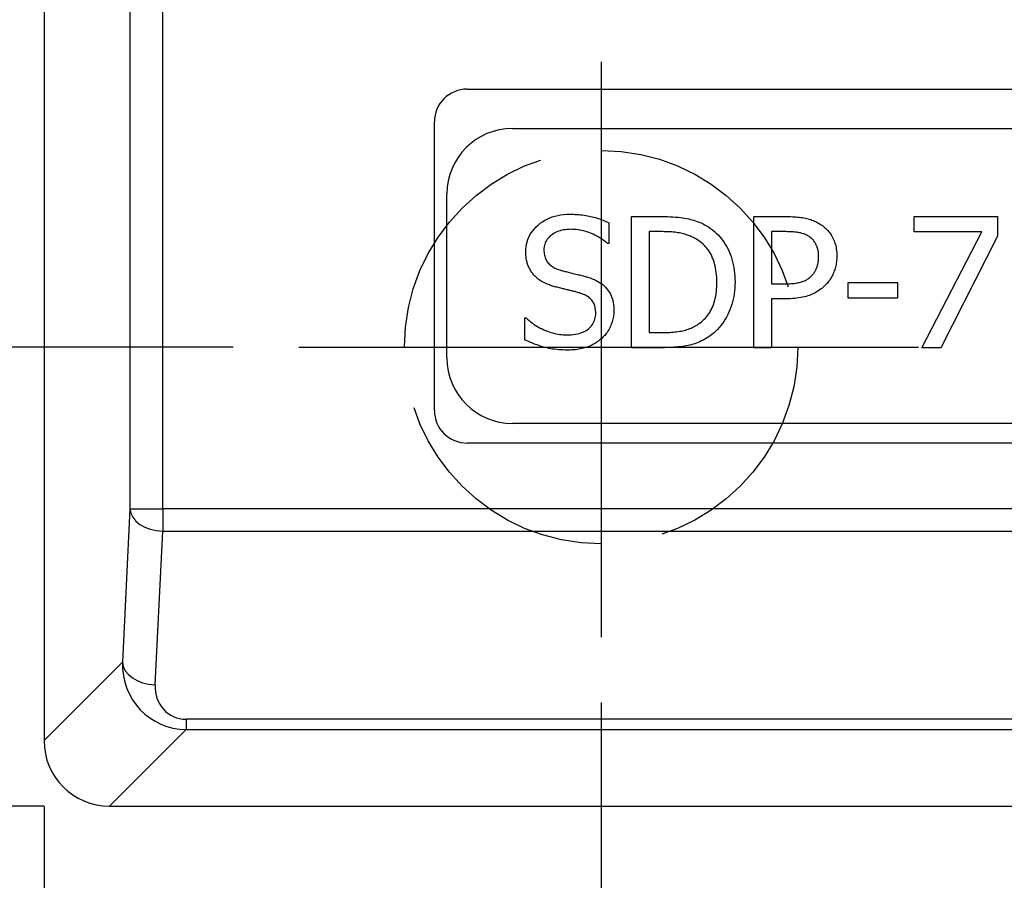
# Model space of a CAD drawing. Extents: x 2664 to 3343, y -1898 to 249.
# Tile 7 of 91: x 2716 to 2731, y -1675 to -1662. Entities that reach past the tile are written whole.
import ezdxf

# ---------------------------------------------------------------- set-up
doc = ezdxf.new("R2010")
doc.units = 0
doc.linetypes.add('DASHED', pattern=[0.2068, 0.1655, -0.0413])
doc.layers.get('0').update_dxf_attribs({"linetype": 'CONTINUOUS'})
doc.layers.get('DEFPOINTS').update_dxf_attribs({"color": 8, "linetype": 'CONTINUOUS'})
for name, color, linetype in [('2', 2, 'CONTINUOUS'), ('可見__ISO_', 7, 'CONTINUOUS'), ('窄部可見__ISO_', 7, 'CONTINUOUS'), ('隱藏__ISO_', 7, 'DASHED')]:
    doc.layers.add(name, color=color, linetype=linetype)
doc.styles.add('DIMEMSIONS', font='isocp.shx', dxfattribs={"bigfont": 'chineset.shx'})
doc.dimstyles.new('ISO-25', dxfattribs={"dimtxt": 5, "dimasz": 5, "dimexe": 1, "dimexo": 1, "dimgap": 1, "dimtad": 1, "dimtxsty": 'DIMEMSIONS', "dimcen": 0, "dimclrd": 2, "dimclre": 2, "dimclrt": 2, "dimazin": 3, "dimtfac": 1, "dimtmove": 0, "dimatfit": 3})

# ---------------------------------------------------------------- blocks, each defined once
blk = doc.blocks.new('*D15')
at = {"color": 2}
for p, q in [((2718.958797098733, -1436.673541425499), (2696.796112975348, -1436.673541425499)), ((2697.796112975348, -1446.673541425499), (2697.796112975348, -1656.673541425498)), ((2718.958797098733, -1666.673541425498), (2696.796112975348, -1666.673541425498))]:
    blk.add_line(p, q, dxfattribs=at)
for points in [[(2696.129446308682, -1446.673541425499), (2699.462779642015, -1446.673541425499), (2697.796112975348, -1436.673541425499)], [(2696.129446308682, -1656.673541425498), (2699.462779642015, -1656.673541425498), (2697.796112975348, -1666.673541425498)]]:
    blk.add_solid(points, dxfattribs=at)
at = {"layer": 'DEFPOINTS', "color": 0}
for p in [(2719.958797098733, -1436.673541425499), (2697.796112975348, -1666.673541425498), (2719.958797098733, -1666.673541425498)]:
    blk.add_point(p, dxfattribs=at)
at = {"color": 2, "insert": (2691.79512872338, -1551.673541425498), "char_height": 10, "attachment_point": 5, "rotation": 90, "style": 'DIMEMSIONS'}
blk.add_mtext('230', dxfattribs=at)
blk = doc.blocks.new('*D16')
at = {"color": 2}
for p, q in [((2716.069293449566, -1428.673541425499), (2675.674705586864, -1428.673541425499)), ((2676.674705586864, -1438.673541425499), (2676.674705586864, -1663.673541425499)), ((2716.069293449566, -1673.673541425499), (2675.674705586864, -1673.673541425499))]:
    blk.add_line(p, q, dxfattribs=at)
for points in [[(2675.008038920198, -1438.673541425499), (2678.341372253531, -1438.673541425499), (2676.674705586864, -1428.673541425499)], [(2675.008038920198, -1663.673541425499), (2678.341372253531, -1663.673541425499), (2676.674705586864, -1673.673541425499)]]:
    blk.add_solid(points, dxfattribs=at)
at = {"layer": 'DEFPOINTS', "color": 0}
for p in [(2717.069293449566, -1428.673541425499), (2676.674705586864, -1673.673541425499), (2717.069293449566, -1673.673541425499)]:
    blk.add_point(p, dxfattribs=at)
at = {"color": 2, "insert": (2670.673721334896, -1551.173541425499), "char_height": 10, "attachment_point": 5, "rotation": 90, "style": 'DIMEMSIONS'}
blk.add_mtext('245', dxfattribs=at)
blk = doc.blocks.new('*D13')
at = {"color": 2}
for p, q in [((2724.570663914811, -1672.096532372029), (2724.570663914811, -1694.228936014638)), ((2831.570663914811, -1672.096532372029), (2831.570663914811, -1694.228936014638)), ((2729.570663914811, -1693.228936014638), (2826.570663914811, -1693.228936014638))]:
    blk.add_line(p, q, dxfattribs=at)
for points in [[(2729.570663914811, -1692.395602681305), (2729.570663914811, -1694.062269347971), (2724.570663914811, -1693.228936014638)], [(2826.570663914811, -1692.395602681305), (2826.570663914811, -1694.062269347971), (2831.570663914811, -1693.228936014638)]]:
    blk.add_solid(points, dxfattribs=at)
at = {"layer": 'DEFPOINTS', "color": 0}
for p in [(2724.570663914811, -1671.096532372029), (2831.570663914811, -1671.096532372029), (2831.570663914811, -1693.228936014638)]:
    blk.add_point(p, dxfattribs=at)
at = {"color": 2, "insert": (2778.070663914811, -1687.228936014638), "char_height": 10, "attachment_point": 5, "style": 'DIMEMSIONS'}
blk.add_mtext('107', dxfattribs=at)
blk = doc.blocks.new('*D14')
at = {"color": 2}
for p, q in [((2716.070663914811, -1673.674911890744), (2716.070663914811, -1713.26351741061)), ((2839.570663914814, -1673.674911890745), (2839.570663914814, -1713.26351741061)), ((2721.070663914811, -1712.26351741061), (2834.570663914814, -1712.26351741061))]:
    blk.add_line(p, q, dxfattribs=at)
for points in [[(2721.070663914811, -1711.430184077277), (2721.070663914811, -1713.096850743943), (2716.070663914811, -1712.26351741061)], [(2834.570663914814, -1711.430184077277), (2834.570663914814, -1713.096850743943), (2839.570663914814, -1712.26351741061)]]:
    blk.add_solid(points, dxfattribs=at)
at = {"layer": 'DEFPOINTS', "color": 0}
for p in [(2716.070663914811, -1672.674911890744), (2839.570663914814, -1672.674911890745), (2839.570663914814, -1712.26351741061)]:
    blk.add_point(p, dxfattribs=at)
at = {"color": 2, "insert": (2777.820663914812, -1706.262533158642), "char_height": 10, "attachment_point": 5, "style": 'DIMEMSIONS'}
blk.add_mtext('123.5', dxfattribs=at)

msp = doc.modelspace()

# ---------------------------------------------------------------- linework, layer by layer
at = {"layer": '2', "color": 7}
for p, q in [((2724.570663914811, -1662.322424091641), (2724.570663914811, -1671.096532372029)), ((2719.958797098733, -1666.673541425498), (2729.415270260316, -1666.673541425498))]:
    msp.add_line(p, q, dxfattribs=at)
at = {"layer": '可見__ISO_'}
for p, q in [((2716.070663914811, -1429.672170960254), (2716.070663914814, -1672.674911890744)), ((2722.52610424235, -1662.737663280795), (2737.926104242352, -1662.737663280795)), ((2722.02610424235, -1667.637663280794), (2722.02610424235, -1663.237663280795)), ((2723.218754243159, -1663.337240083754), (2737.218754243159, -1663.337240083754)), ((2722.218754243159, -1666.837240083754), (2722.218754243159, -1664.337240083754)), ((2724.688352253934, -1664.775752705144), (2724.688352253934, -1665.093418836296)), ((2725.036812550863, -1664.681749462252), (2725.492242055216, -1664.681749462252)), ((2725.036812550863, -1666.681749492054), (2725.036812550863, -1664.681749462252)), ((2726.902290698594, -1664.681749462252), (2727.404721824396, -1664.681749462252)), ((2726.902290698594, -1666.681749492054), (2726.902290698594, -1664.681749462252)), ((2729.34799575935, -1664.681749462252), (2730.617039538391, -1664.681749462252)), ((2729.34799575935, -1664.916757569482), (2729.34799575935, -1664.681749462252)), ((2730.617039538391, -1664.681749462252), (2730.617039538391, -1664.981587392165)), ((2725.505208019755, -1664.911895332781), (2725.302614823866, -1664.911895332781)), ((2725.302614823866, -1664.911895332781), (2725.302614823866, -1666.451603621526)), ((2727.388514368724, -1664.91189533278), (2727.168092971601, -1664.91189533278)), ((2727.168092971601, -1664.91189533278), (2727.168092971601, -1665.709302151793)), ((2730.380410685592, -1664.916757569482), (2729.34799575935, -1664.916757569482)), ((2729.46631018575, -1666.681749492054), (2730.380410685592, -1664.916757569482)), ((2724.688352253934, -1665.093418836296), (2724.668903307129, -1665.093418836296)), ((2730.617039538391, -1664.981587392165), (2729.751561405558, -1666.681749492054)), ((2727.168092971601, -1665.709302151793), (2727.349616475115, -1665.709302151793)), ((2728.338271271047, -1665.684990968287), (2729.095159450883, -1665.684990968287)), ((2728.338271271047, -1665.928102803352), (2728.338271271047, -1665.684990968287)), ((2729.095159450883, -1665.684990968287), (2729.095159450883, -1665.928102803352)), ((2727.168092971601, -1665.936206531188), (2727.168092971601, -1666.681749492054)), ((2727.393376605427, -1665.936206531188), (2727.168092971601, -1665.936206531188)), ((2729.095159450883, -1665.928102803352), (2728.338271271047, -1665.928102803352)), ((2723.406342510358, -1666.227940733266), (2723.425791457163, -1666.227940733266)), ((2723.406342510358, -1666.561814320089), (2723.406342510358, -1666.227940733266)), ((2725.302614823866, -1666.451603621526), (2725.505208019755, -1666.451603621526)), ((2725.497104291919, -1666.681749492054), (2725.036812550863, -1666.681749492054)), ((2727.168092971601, -1666.681749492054), (2726.902290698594, -1666.681749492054)), ((2729.751561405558, -1666.681749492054), (2729.46631018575, -1666.681749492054)), ((2737.218754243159, -1667.837240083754), (2723.218754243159, -1667.837240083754)), ((2737.926104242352, -1668.137663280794), (2722.52610424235, -1668.137663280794)), ((2717.069293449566, -1673.673541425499), (2838.572034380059, -1673.673541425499))]:
    msp.add_line(p, q, dxfattribs=at)
at = {"layer": '可見__ISO_', "flags": 128}
for points in [[(2723.420929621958, -1665.218216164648), (2723.422245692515, -1665.178243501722), (2723.426196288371, -1665.139362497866), (2723.432781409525, -1665.101573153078), (2723.441998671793, -1665.064875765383), (2723.453850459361, -1665.029270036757), (2723.468335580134, -1664.994755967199), (2723.485455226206, -1664.961333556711), (2723.505208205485, -1664.929003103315), (2723.52759451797, -1664.897764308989), (2723.552615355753, -1664.867617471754), (2723.580268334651, -1664.838562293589), (2723.61055703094, -1664.810598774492), (2723.642881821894, -1664.784323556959), (2723.676646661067, -1664.76033298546), (2723.71185274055, -1664.738627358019), (2723.748500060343, -1664.719206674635), (2723.786587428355, -1664.702070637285), (2723.826116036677, -1664.687219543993), (2723.867084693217, -1664.674653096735), (2723.909493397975, -1664.664371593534), (2723.953344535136, -1664.656374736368), (2723.998634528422, -1664.650662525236), (2724.045366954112, -1664.647235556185), (2724.093538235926, -1664.646092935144)], [(2724.093538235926, -1664.646092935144), (2724.121496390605, -1664.646323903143), (2724.149183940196, -1664.647015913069), (2724.176602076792, -1664.648169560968), (2724.203749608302, -1664.649784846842), (2724.230626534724, -1664.651861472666), (2724.257234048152, -1664.65439943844), (2724.283570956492, -1664.657398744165), (2724.309638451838, -1664.660859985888), (2724.335435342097, -1664.664782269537), (2724.360961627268, -1664.66916619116), (2724.386218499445, -1664.674011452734), (2724.411204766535, -1664.679318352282), (2724.435909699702, -1664.685064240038), (2724.460322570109, -1664.691226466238), (2724.484442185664, -1664.697805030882), (2724.508269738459, -1664.70479993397), (2724.531804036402, -1664.712211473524), (2724.555046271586, -1664.720039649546), (2724.577995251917, -1664.728283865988), (2724.600652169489, -1664.736944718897), (2724.623015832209, -1664.746022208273), (2724.645087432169, -1664.755516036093), (2724.666865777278, -1664.765426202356), (2724.688352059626, -1664.775752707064)], [(2725.492242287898, -1664.681749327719), (2725.538400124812, -1664.682041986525), (2725.582868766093, -1664.682919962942), (2725.625649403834, -1664.684383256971), (2725.666742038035, -1664.686431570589), (2725.706146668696, -1664.689065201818), (2725.743863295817, -1664.692284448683), (2725.779890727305, -1664.696088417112), (2725.814230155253, -1664.700478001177), (2725.846881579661, -1664.705452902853), (2725.877845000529, -1664.711012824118), (2725.907119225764, -1664.717158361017), (2725.934705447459, -1664.723888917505), (2725.96112103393, -1664.731137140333), (2725.986884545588, -1664.738835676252), (2726.011994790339, -1664.746984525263), (2726.036452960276, -1664.755583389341), (2726.060256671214, -1664.764632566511), (2726.08340949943, -1664.774132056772), (2726.105907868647, -1664.784081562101), (2726.12775416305, -1664.794481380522), (2726.148948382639, -1664.80533121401), (2726.169488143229, -1664.816631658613), (2726.189377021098, -1664.828381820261), (2726.208611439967, -1664.840582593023)], [(2727.404721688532, -1664.681749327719), (2727.434063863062, -1664.681951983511), (2727.462663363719, -1664.682559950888), (2727.490520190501, -1664.683572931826), (2727.517634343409, -1664.684990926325), (2727.544004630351, -1664.686814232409), (2727.569632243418, -1664.689042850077), (2727.594518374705, -1664.691676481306), (2727.618660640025, -1664.69471542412), (2727.642060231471, -1664.698159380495), (2727.66471595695, -1664.702008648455), (2727.686630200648, -1664.706263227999), (2727.707801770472, -1664.710922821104), (2727.728398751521, -1664.716044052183), (2727.748590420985, -1664.721682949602), (2727.768376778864, -1664.727839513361), (2727.78775782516, -1664.73451374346), (2727.806734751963, -1664.741705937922), (2727.825305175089, -1664.7494155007), (2727.843471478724, -1664.757643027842), (2727.861231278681, -1664.766388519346), (2727.878586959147, -1664.775651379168), (2727.895537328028, -1664.785432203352), (2727.912082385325, -1664.795730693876), (2727.928222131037, -1664.80654685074)], [(2727.928222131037, -1664.80654685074), (2727.946523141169, -1664.819529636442), (2727.964149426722, -1664.833086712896), (2727.981099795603, -1664.847217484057), (2727.997374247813, -1664.861922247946), (2728.012973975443, -1664.877201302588), (2728.027898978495, -1664.893054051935), (2728.042148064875, -1664.909481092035), (2728.055721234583, -1664.926482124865), (2728.068619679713, -1664.944057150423), (2728.080843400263, -1664.962205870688), (2728.092391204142, -1664.980928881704), (2728.103263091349, -1665.00022588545), (2728.113358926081, -1665.020153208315), (2728.122577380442, -1665.040767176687), (2728.130917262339, -1665.062067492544), (2728.138379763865, -1665.084054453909), (2728.144963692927, -1665.106728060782), (2728.150670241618, -1665.130088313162), (2728.155498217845, -1665.154134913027), (2728.1594488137, -1665.1788681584), (2728.162522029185, -1665.20428804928), (2728.164716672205, -1665.230394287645), (2728.166032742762, -1665.257187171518), (2728.166472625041, -1665.284666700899)], [(2724.111367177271, -1664.876238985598), (2724.081061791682, -1664.87684099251), (2724.051736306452, -1664.878647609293), (2724.023390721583, -1664.881658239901), (2723.996023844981, -1664.885873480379), (2723.969635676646, -1664.891292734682), (2723.944227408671, -1664.897916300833), (2723.919797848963, -1664.905744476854), (2723.896348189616, -1664.9147766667), (2723.873877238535, -1664.925013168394), (2723.852384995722, -1664.936453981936), (2723.831872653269, -1664.949099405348), (2723.812339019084, -1664.962948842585), (2723.794089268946, -1664.977777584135), (2723.777426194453, -1664.993360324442), (2723.762349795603, -1665.009697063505), (2723.748860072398, -1665.026788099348), (2723.736958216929, -1665.044633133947), (2723.726641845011, -1665.063232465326), (2723.717914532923, -1665.082585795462), (2723.710772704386, -1665.102693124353), (2723.705217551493, -1665.123554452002), (2723.701250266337, -1665.145170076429), (2723.698869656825, -1665.167539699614), (2723.698076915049, -1665.190663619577)], [(2724.668903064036, -1665.09341893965), (2724.652594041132, -1665.078989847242), (2724.635543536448, -1665.064875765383), (2724.617747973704, -1665.051076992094), (2724.599210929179, -1665.037593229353), (2724.57993121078, -1665.02442447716), (2724.559907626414, -1665.01157133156), (2724.539142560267, -1664.999032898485), (2724.517633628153, -1664.986809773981), (2724.495382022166, -1664.974901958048), (2724.472387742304, -1664.963308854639), (2724.448650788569, -1664.952031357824), (2724.42417116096, -1664.941068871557), (2724.399218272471, -1664.930714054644), (2724.37406272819, -1664.921259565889), (2724.348704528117, -1664.912705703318), (2724.323143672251, -1664.905052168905), (2724.297381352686, -1664.898298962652), (2724.271415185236, -1664.892446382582), (2724.245247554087, -1664.887494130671), (2724.218876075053, -1664.883442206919), (2724.192303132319, -1664.880290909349), (2724.1655263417, -1664.878039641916), (2724.138548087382, -1664.876689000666), (2724.111367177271, -1664.876238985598)], [(2726.033570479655, -1665.031830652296), (2726.015647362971, -1665.02153752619), (2725.997532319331, -1665.011728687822), (2725.979225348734, -1665.00240383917), (2725.960727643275, -1664.993562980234), (2725.942038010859, -1664.98520581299), (2725.92315764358, -1664.977332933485), (2725.904085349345, -1664.969944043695), (2725.884822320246, -1664.963038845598), (2725.865368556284, -1664.956617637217), (2725.845721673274, -1664.950680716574), (2725.825885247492, -1664.945227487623), (2725.805856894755, -1664.940258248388), (2725.785320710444, -1664.935728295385), (2725.763964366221, -1664.931592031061), (2725.741786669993, -1664.927849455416), (2725.718786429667, -1664.924501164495), (2725.694964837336, -1664.921546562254), (2725.670321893, -1664.918985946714), (2725.644856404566, -1664.9168196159), (2725.61857075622, -1664.915046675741), (2725.591462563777, -1664.913668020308), (2725.563531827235, -1664.912683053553), (2725.534780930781, -1664.912092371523), (2725.505207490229, -1664.911895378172)], [(2726.208611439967, -1664.840582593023), (2726.240154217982, -1664.862501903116), (2726.270492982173, -1664.885580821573), (2726.299626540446, -1664.909818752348), (2726.327556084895, -1664.935215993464), (2726.354281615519, -1664.96177254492), (2726.379803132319, -1664.989488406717), (2726.404119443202, -1665.018363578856), (2726.42723174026, -1665.048398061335), (2726.449140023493, -1665.079591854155), (2726.469844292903, -1665.111944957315), (2726.489343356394, -1665.145457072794), (2726.507639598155, -1665.180128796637), (2726.524594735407, -1665.215937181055), (2726.540076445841, -1665.252859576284), (2726.554083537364, -1665.290896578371), (2726.566616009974, -1665.330047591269), (2726.577675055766, -1665.370313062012), (2726.587258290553, -1665.411692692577), (2726.595368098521, -1665.454186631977), (2726.602002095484, -1665.497794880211), (2726.607162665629, -1665.542517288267), (2726.610848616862, -1665.588354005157), (2726.613061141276, -1665.635305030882), (2726.613797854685, -1665.683370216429)], [(2727.745078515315, -1664.988070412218), (2727.734397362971, -1664.98122154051), (2727.723422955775, -1664.974721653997), (2727.712156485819, -1664.96857075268), (2727.700597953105, -1664.962768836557), (2727.688746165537, -1664.957315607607), (2727.676602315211, -1664.952211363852), (2727.664165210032, -1664.947456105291), (2727.651434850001, -1664.943049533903), (2727.638413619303, -1664.938992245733), (2727.62509794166, -1664.935283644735), (2727.611490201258, -1664.931924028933), (2727.597590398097, -1664.928913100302), (2727.583262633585, -1664.9261951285), (2727.568372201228, -1664.923713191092), (2727.552919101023, -1664.921467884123), (2727.536902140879, -1664.919458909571), (2727.520323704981, -1664.917686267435), (2727.503182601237, -1664.916149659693), (2727.485477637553, -1664.91484968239), (2727.467210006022, -1664.913786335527), (2727.448380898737, -1664.912959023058), (2727.428987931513, -1664.912368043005), (2727.409032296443, -1664.912013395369), (2727.388513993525, -1664.911895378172)], [(2726.336650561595, -1665.680128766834), (2726.336121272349, -1665.642238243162), (2726.334534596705, -1665.605281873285), (2726.33188934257, -1665.569259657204), (2726.328186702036, -1665.534171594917), (2726.323425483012, -1665.500017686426), (2726.317606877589, -1665.466798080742), (2726.310729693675, -1665.434512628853), (2726.302795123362, -1665.403161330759), (2726.293801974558, -1665.372744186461), (2726.283751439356, -1665.343261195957), (2726.272642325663, -1665.314712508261), (2726.260475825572, -1665.28709797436), (2726.247261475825, -1665.260440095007), (2726.233012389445, -1665.234761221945), (2726.217728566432, -1665.21006195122), (2726.201408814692, -1665.186341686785), (2726.184053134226, -1665.16360042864), (2726.165661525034, -1665.14183847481), (2726.146235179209, -1665.121055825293), (2726.125772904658, -1665.101252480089), (2726.104275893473, -1665.082428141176), (2726.081742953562, -1665.064583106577), (2726.058175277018, -1665.047717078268), (2726.033570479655, -1665.031830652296)], [(2727.88932533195, -1665.292770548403), (2727.889077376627, -1665.275673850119), (2727.888334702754, -1665.258960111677), (2727.887096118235, -1665.242628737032), (2727.885362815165, -1665.226680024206), (2727.883134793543, -1665.211114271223), (2727.880410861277, -1665.195930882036), (2727.877192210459, -1665.181130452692), (2727.873477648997, -1665.166712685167), (2727.869268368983, -1665.152677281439), (2727.864563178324, -1665.139024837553), (2727.859363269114, -1665.125755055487), (2727.853668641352, -1665.112867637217), (2727.847466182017, -1665.100363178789), (2727.840747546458, -1665.088241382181), (2727.833510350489, -1665.076502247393), (2727.825755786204, -1665.065145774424), (2727.817482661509, -1665.054171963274), (2727.808692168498, -1665.043580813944), (2727.799384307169, -1665.033372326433), (2727.789559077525, -1665.023546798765), (2727.77921528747, -1665.014103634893), (2727.768354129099, -1665.005043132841), (2727.756975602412, -1664.996365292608), (2727.745078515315, -1664.988070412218)], [(2723.550588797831, -1665.5796424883), (2723.540515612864, -1665.568409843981), (2723.530825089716, -1665.556862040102), (2723.521517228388, -1665.544999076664), (2723.512590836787, -1665.532820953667), (2723.504048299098, -1665.52032767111), (2723.495888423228, -1665.507519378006), (2723.488111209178, -1665.494395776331), (2723.480716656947, -1665.480957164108), (2723.473704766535, -1665.467203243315), (2723.467075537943, -1665.453134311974), (2723.460828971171, -1665.438750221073), (2723.454965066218, -1665.424050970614), (2723.449529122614, -1665.409002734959), (2723.444565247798, -1665.393571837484), (2723.44007463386, -1665.377758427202), (2723.436056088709, -1665.361562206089), (2723.432510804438, -1665.344983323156), (2723.429437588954, -1665.328021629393), (2723.426837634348, -1665.310677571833), (2723.424710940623, -1665.29295055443), (2723.423056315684, -1665.274841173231), (2723.421874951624, -1665.25634883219), (2723.421165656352, -1665.237473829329), (2723.420929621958, -1665.218216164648)], [(2723.698076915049, -1665.190663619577), (2723.698544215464, -1665.211378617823), (2723.699944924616, -1665.231384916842), (2723.702280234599, -1665.250681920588), (2723.705550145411, -1665.269269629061), (2723.709753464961, -1665.287148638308), (2723.71489138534, -1665.304318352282), (2723.72096390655, -1665.320779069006), (2723.72797102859, -1665.336530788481), (2723.735911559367, -1665.351573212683), (2723.744785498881, -1665.365906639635), (2723.754594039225, -1665.379531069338), (2723.765337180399, -1665.392446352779), (2723.776958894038, -1665.404720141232), (2723.789400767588, -1665.416419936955), (2723.802665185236, -1665.427545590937), (2723.81675095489, -1665.438097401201), (2723.831659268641, -1665.448075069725), (2723.847387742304, -1665.45747874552), (2723.863938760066, -1665.466308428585), (2723.881311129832, -1665.474564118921), (2723.899504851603, -1665.482245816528), (2723.918521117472, -1665.489353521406), (2723.938357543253, -1665.495887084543), (2723.959016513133, -1665.501846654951)], [(2727.775872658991, -1665.589366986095), (2727.785635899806, -1665.579299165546), (2727.794938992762, -1665.569085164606), (2727.803779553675, -1665.558724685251), (2727.812158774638, -1665.548218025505), (2727.820077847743, -1665.537565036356), (2727.827534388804, -1665.526765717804), (2727.834528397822, -1665.515820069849), (2727.841062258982, -1665.504728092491), (2727.847134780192, -1665.49348978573), (2727.852745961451, -1665.482105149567), (2727.857894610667, -1665.470574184), (2727.862581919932, -1665.45889688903), (2727.866854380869, -1665.446972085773), (2727.870753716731, -1665.434698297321), (2727.874282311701, -1665.422075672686), (2727.877438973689, -1665.409104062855), (2727.880224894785, -1665.39578361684), (2727.882638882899, -1665.382114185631), (2727.884682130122, -1665.368095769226), (2727.886353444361, -1665.353728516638), (2727.887652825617, -1665.339012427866), (2727.888581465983, -1665.323947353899), (2727.889139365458, -1665.308533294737), (2727.88932533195, -1665.292770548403)], [(2728.166472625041, -1665.284666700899), (2728.166151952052, -1665.306186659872), (2728.165188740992, -1665.327526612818), (2728.163585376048, -1665.348686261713), (2728.161339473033, -1665.369665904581), (2728.158453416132, -1665.390465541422), (2728.154924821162, -1665.411085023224), (2728.150754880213, -1665.431524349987), (2728.145942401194, -1665.451783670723), (2728.14048976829, -1665.471862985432), (2728.134394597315, -1665.491762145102), (2728.127659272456, -1665.511481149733), (2728.120281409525, -1665.531020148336), (2728.112328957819, -1665.550221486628), (2728.103871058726, -1665.568927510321), (2728.094906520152, -1665.587138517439), (2728.085435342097, -1665.604854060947), (2728.075457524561, -1665.622074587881), (2728.064973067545, -1665.638799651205), (2728.053981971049, -1665.655029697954), (2728.042485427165, -1665.670764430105), (2728.030481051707, -1665.68600399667), (2728.017971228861, -1665.700748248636), (2728.004954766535, -1665.714997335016), (2727.991431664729, -1665.728751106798)], [(2723.959016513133, -1665.501846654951), (2723.973327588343, -1665.505673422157), (2723.988167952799, -1665.509590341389), (2724.003536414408, -1665.513597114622), (2724.019434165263, -1665.517694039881), (2724.035861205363, -1665.521880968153), (2724.052817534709, -1665.526157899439), (2724.070301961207, -1665.53052498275), (2724.088315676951, -1665.534981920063), (2724.106858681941, -1665.539529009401), (2724.125930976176, -1665.544166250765), (2724.145531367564, -1665.54889334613), (2724.16566224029, -1665.553710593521), (2724.185769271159, -1665.558539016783), (2724.205302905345, -1665.563299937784), (2724.224261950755, -1665.567993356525), (2724.242647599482, -1665.572619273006), (2724.260458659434, -1665.577177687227), (2724.277696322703, -1665.581668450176), (2724.294359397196, -1665.586091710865), (2724.310447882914, -1665.590447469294), (2724.325964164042, -1665.594735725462), (2724.340904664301, -1665.598956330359), (2724.355271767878, -1665.603109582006), (2724.369065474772, -1665.607195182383)], [(2723.881220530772, -1665.75630380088), (2723.864085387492, -1665.75161604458), (2723.847253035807, -1665.746736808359), (2723.830724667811, -1665.74166639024), (2723.814500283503, -1665.736404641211), (2723.798579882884, -1665.73095141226), (2723.782963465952, -1665.725307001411), (2723.76765103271, -1665.719471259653), (2723.752641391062, -1665.713444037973), (2723.737936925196, -1665.707225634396), (2723.723536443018, -1665.700815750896), (2723.709438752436, -1665.694214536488), (2723.695645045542, -1665.687422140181), (2723.682133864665, -1665.68035943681), (2723.668881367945, -1665.672947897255), (2723.655886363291, -1665.665187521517), (2723.643151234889, -1665.657078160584), (2723.630674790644, -1665.648619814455), (2723.618457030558, -1665.639812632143), (2723.606499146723, -1665.630656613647), (2723.594798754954, -1665.621151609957), (2723.583358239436, -1665.611297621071), (2723.572176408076, -1665.601094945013), (2723.561253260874, -1665.590543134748), (2723.550588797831, -1665.5796424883)], [(2724.369065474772, -1665.607195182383), (2724.40260620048, -1665.618174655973), (2724.434615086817, -1665.630043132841), (2724.46509451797, -1665.642800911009), (2724.494043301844, -1665.656447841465), (2724.521460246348, -1665.67098392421), (2724.547347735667, -1665.686409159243), (2724.571703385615, -1665.702723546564), (2724.594529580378, -1665.719927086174), (2724.615823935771, -1665.738019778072), (2724.635587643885, -1665.757001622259), (2724.653821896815, -1665.776872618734), (2724.670524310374, -1665.797632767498), (2724.685797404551, -1665.819248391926), (2724.699742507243, -1665.84168551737), (2724.712359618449, -1665.864944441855), (2724.723648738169, -1665.889024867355), (2724.733609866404, -1665.913926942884), (2724.74224181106, -1665.939650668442), (2724.749546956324, -1665.966195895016), (2724.755522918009, -1665.99356292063), (2724.760172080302, -1666.02175144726), (2724.763492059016, -1666.05076177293), (2724.765484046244, -1666.080593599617), (2724.766148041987, -1666.111247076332)], [(2726.057882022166, -1666.318702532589), (2726.080629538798, -1666.302607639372), (2726.102407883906, -1666.285657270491), (2726.123218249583, -1666.267851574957), (2726.143061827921, -1666.249190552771), (2726.161936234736, -1666.22967405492), (2726.179843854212, -1666.209302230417), (2726.196782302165, -1666.18807493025), (2726.212753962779, -1666.165992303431), (2726.227756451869, -1666.143054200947), (2726.24179215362, -1666.119260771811), (2726.254858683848, -1666.09461186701), (2726.266958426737, -1666.069107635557), (2726.278090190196, -1666.042635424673), (2726.28825278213, -1666.015082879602), (2726.297448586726, -1665.986449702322), (2726.305676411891, -1665.956736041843), (2726.312936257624, -1665.925941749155), (2726.319226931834, -1665.89406712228), (2726.324550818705, -1665.861112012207), (2726.328906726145, -1665.827076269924), (2726.332294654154, -1665.791960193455), (2726.334714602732, -1665.755763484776), (2726.336166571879, -1665.71848644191), (2726.336650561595, -1665.680128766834)], [(2726.613797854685, -1665.683370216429), (2726.613026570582, -1665.728649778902), (2726.610713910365, -1665.77318651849), (2726.606858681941, -1665.816980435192), (2726.601462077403, -1665.860031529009), (2726.594522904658, -1665.902339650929), (2726.586042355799, -1665.943905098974), (2726.576020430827, -1665.984727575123), (2726.564454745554, -1666.024807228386), (2726.551348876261, -1666.064144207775), (2726.536700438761, -1666.102738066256), (2726.520509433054, -1666.140589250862), (2726.502777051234, -1666.177697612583), (2726.483750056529, -1666.21375916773), (2726.463676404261, -1666.248470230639), (2726.442556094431, -1666.281830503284), (2726.420389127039, -1666.313840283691), (2726.397175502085, -1666.344499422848), (2726.372915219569, -1666.373807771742), (2726.347607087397, -1666.401765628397), (2726.321253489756, -1666.428372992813), (2726.293853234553, -1666.453629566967), (2726.265405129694, -1666.47753549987), (2726.235911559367, -1666.500090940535), (2726.205370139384, -1666.521295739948)], [(2727.349616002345, -1665.709302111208), (2727.376196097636, -1665.709122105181), (2727.401908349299, -1665.708581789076), (2727.426753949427, -1665.707681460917), (2727.45073289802, -1665.70642082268), (2727.473845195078, -1665.704800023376), (2727.496090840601, -1665.702819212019), (2727.517471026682, -1665.700478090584), (2727.537983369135, -1665.697776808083), (2727.557629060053, -1665.694715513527), (2727.576408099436, -1665.691293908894), (2727.594320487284, -1665.687512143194), (2727.61136741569, -1665.683370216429), (2727.627737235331, -1665.67875562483), (2727.64362425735, -1665.67355571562), (2727.659027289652, -1665.667770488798), (2727.673945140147, -1665.661400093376), (2727.688380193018, -1665.654444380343), (2727.702331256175, -1665.646903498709), (2727.715798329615, -1665.638777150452), (2727.72878141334, -1665.630065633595), (2727.741279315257, -1665.620768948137), (2727.75329441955, -1665.610886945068), (2727.764825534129, -1665.600419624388), (2727.775872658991, -1665.589366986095)], [(2724.242647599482, -1665.847065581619), (2724.227356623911, -1665.842799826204), (2724.212280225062, -1665.838646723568), (2724.197418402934, -1665.834605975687), (2724.182769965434, -1665.830678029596), (2724.168334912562, -1665.826862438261), (2724.154114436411, -1665.823159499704), (2724.140107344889, -1665.819569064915), (2724.126313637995, -1665.816091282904), (2724.112734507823, -1665.81272600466), (2724.099368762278, -1665.809473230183), (2724.086217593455, -1665.806333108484), (2724.07327980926, -1665.803305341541), (2724.06018347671, -1665.800255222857), (2724.046559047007, -1665.797047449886), (2724.032406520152, -1665.793682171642), (2724.017723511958, -1665.790159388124), (2724.002512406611, -1665.786478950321), (2723.986772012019, -1665.782640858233), (2723.970502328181, -1665.77864526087), (2723.95370454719, -1665.774492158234), (2723.936377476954, -1665.770181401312), (2723.918521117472, -1665.765713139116), (2723.900135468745, -1665.761087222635), (2723.881220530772, -1665.75630380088)], [(2724.489000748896, -1666.153386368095), (2724.488589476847, -1666.133712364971), (2724.487356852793, -1666.114668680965), (2724.485302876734, -1666.096255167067), (2724.48242754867, -1666.078471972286), (2724.478729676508, -1666.061319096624), (2724.474211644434, -1666.044796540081), (2724.468871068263, -1666.028904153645), (2724.462707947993, -1666.013642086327), (2724.455724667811, -1665.999010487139), (2724.447918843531, -1665.985008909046), (2724.439291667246, -1665.971637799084), (2724.429843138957, -1665.95889700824), (2724.419505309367, -1665.946730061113), (2724.408211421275, -1665.93508107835), (2724.395959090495, -1665.923949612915), (2724.382751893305, -1665.913335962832), (2724.368587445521, -1665.903240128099), (2724.353465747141, -1665.893661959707), (2724.33738799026, -1665.884601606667), (2724.320352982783, -1665.876058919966), (2724.302361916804, -1665.868033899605), (2724.28341360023, -1665.860526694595), (2724.263509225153, -1665.853537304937), (2724.242647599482, -1665.847065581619)], [(2727.991431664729, -1665.728751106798), (2727.973890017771, -1665.745425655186), (2727.955842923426, -1665.761413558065), (2727.937289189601, -1665.776714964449), (2727.918227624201, -1665.791329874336), (2727.898660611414, -1665.805258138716), (2727.878586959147, -1665.818499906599), (2727.858006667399, -1665.831055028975), (2727.836920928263, -1665.842923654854), (2727.815327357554, -1665.854105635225), (2727.793228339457, -1665.864601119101), (2727.770621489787, -1665.874409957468), (2727.747509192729, -1665.883532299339), (2727.723631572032, -1665.891945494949), (2727.698729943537, -1665.899627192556), (2727.672803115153, -1665.906577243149), (2727.645852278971, -1665.912795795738), (2727.617877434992, -1665.918282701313), (2727.588878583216, -1665.923037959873), (2727.558855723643, -1665.92706172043), (2727.527808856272, -1665.930353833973), (2727.495736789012, -1665.932914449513), (2727.462640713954, -1665.934743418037), (2727.428520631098, -1665.935840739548), (2727.393376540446, -1665.936206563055)], [(2724.043295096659, -1666.487259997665), (2724.079284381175, -1666.486624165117), (2724.11377520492, -1666.48471636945), (2724.146769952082, -1666.481536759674), (2724.178267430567, -1666.477085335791), (2724.208268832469, -1666.471362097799), (2724.2367717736, -1666.4643670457), (2724.263778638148, -1666.456100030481), (2724.289288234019, -1666.446561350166), (2724.313301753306, -1666.435750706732), (2724.335818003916, -1666.423668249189), (2724.35683698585, -1666.410313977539), (2724.376358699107, -1666.395687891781), (2724.394349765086, -1666.380014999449), (2724.410776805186, -1666.3635206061), (2724.425639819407, -1666.346204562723), (2724.438937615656, -1666.328066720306), (2724.450671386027, -1666.309107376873), (2724.460839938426, -1666.289326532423), (2724.469444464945, -1666.268723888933), (2724.476484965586, -1666.247299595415), (2724.481960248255, -1666.22505380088), (2724.485871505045, -1666.201986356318), (2724.488218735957, -1666.178097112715), (2724.489000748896, -1666.153386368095)], [(2724.766148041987, -1666.111247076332), (2724.765815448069, -1666.130932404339), (2724.764820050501, -1666.150550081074), (2724.763159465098, -1666.17010040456), (2724.760836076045, -1666.189583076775), (2724.757847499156, -1666.208998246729), (2724.754194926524, -1666.228345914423), (2724.749878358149, -1666.247626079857), (2724.744897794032, -1666.266838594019), (2724.739253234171, -1666.285983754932), (2724.732944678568, -1666.305061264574), (2724.725972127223, -1666.324071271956), (2724.718335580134, -1666.343013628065), (2724.710102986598, -1666.361685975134), (2724.701341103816, -1666.37988565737), (2724.692049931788, -1666.397612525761), (2724.682229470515, -1666.414866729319), (2724.671879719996, -1666.431648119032), (2724.661001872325, -1666.447956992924), (2724.649594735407, -1666.463793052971), (2724.637659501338, -1666.479156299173), (2724.625193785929, -1666.494046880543), (2724.612199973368, -1666.508464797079), (2724.598676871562, -1666.522409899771), (2724.584624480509, -1666.535882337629)], [(2723.425790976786, -1666.22794075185), (2723.447913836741, -1666.248087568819), (2723.470519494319, -1666.267468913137), (2723.493609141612, -1666.286084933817), (2723.517183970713, -1666.303935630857), (2723.541241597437, -1666.321021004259), (2723.565783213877, -1666.337341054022), (2723.590808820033, -1666.352895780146), (2723.616319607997, -1666.367685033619), (2723.642313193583, -1666.381708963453), (2723.668790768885, -1666.394967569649), (2723.695752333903, -1666.407460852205), (2723.723197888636, -1666.419188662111), (2723.750801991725, -1666.430061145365), (2723.778235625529, -1666.439988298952), (2723.805501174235, -1666.448969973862), (2723.832598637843, -1666.457006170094), (2723.859526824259, -1666.464096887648), (2723.886285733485, -1666.470242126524), (2723.912876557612, -1666.475442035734), (2723.939298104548, -1666.479696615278), (2723.965550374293, -1666.483005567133), (2723.991634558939, -1666.485369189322), (2724.017549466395, -1666.486787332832), (2724.043295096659, -1666.487259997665)], [(2725.505207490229, -1666.451603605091), (2725.534352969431, -1666.45140661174), (2725.562902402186, -1666.450815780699), (2725.5908545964, -1666.449830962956), (2725.618209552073, -1666.44845215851), (2725.644969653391, -1666.446679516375), (2725.671131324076, -1666.444512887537), (2725.696698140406, -1666.441952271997), (2725.721667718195, -1666.438997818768), (2725.746041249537, -1666.435649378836), (2725.769817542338, -1666.431907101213), (2725.792997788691, -1666.427770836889), (2725.815580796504, -1666.423240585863), (2725.837691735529, -1666.418181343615), (2725.859453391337, -1666.412458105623), (2725.880866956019, -1666.406070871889), (2725.90193004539, -1666.399019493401), (2725.922646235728, -1666.391303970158), (2725.943011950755, -1666.382924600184), (2725.963029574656, -1666.373880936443), (2725.982697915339, -1666.364173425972), (2726.002016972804, -1666.353801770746), (2726.020987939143, -1666.342766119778), (2726.039609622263, -1666.331066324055), (2726.057882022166, -1666.318702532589)], [(2724.062744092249, -1666.717405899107), (2724.026997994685, -1666.717090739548), (2723.992151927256, -1666.716145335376), (2723.958205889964, -1666.714569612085), (2723.9251610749, -1666.712363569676), (2723.893016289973, -1666.709527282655), (2723.861771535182, -1666.706060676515), (2723.831428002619, -1666.701963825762), (2723.801984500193, -1666.697236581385), (2723.773441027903, -1666.691879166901), (2723.745798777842, -1666.685891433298), (2723.719056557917, -1666.679273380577), (2723.693214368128, -1666.672025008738), (2723.667946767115, -1666.664326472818), (2723.642925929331, -1666.656357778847), (2723.618154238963, -1666.648119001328), (2723.593628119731, -1666.639610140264), (2723.569351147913, -1666.63083104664), (2723.545320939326, -1666.621781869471), (2723.52153868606, -1666.612462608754), (2723.498004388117, -1666.602873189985), (2723.474718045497, -1666.59301368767), (2723.451678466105, -1666.582884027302), (2723.428886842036, -1666.572484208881), (2723.406341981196, -1666.56181438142)], [(2724.584624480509, -1666.535882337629), (2724.568507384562, -1666.550187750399), (2724.552029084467, -1666.56393034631), (2724.535191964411, -1666.577110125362), (2724.517993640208, -1666.589727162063), (2724.50043530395, -1666.60178145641), (2724.48251814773, -1666.613273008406), (2724.464238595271, -1666.624201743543), (2724.445600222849, -1666.634567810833), (2724.426601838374, -1666.644371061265), (2724.407243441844, -1666.653611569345), (2724.387523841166, -1666.662289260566), (2724.367444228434, -1666.67040428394), (2724.346757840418, -1666.67791148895), (2724.325215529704, -1666.684765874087), (2724.30281729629, -1666.690967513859), (2724.27956433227, -1666.696516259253), (2724.255455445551, -1666.70141225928), (2724.230491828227, -1666.705655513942), (2724.204672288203, -1666.709245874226), (2724.177998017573, -1666.712183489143), (2724.150467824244, -1666.714468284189), (2724.122081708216, -1666.716100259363), (2724.092840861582, -1666.717079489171), (2724.062744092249, -1666.717405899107)], [(2726.205370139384, -1666.521295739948), (2726.17994995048, -1666.536793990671), (2726.15447373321, -1666.551414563), (2726.128941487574, -1666.565157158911), (2726.103353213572, -1666.578021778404), (2726.077707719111, -1666.590008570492), (2726.052007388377, -1666.601117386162), (2726.026249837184, -1666.611348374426), (2726.000436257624, -1666.620701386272), (2725.974565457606, -1666.629176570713), (2725.948639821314, -1666.636773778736), (2725.922656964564, -1666.643493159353), (2725.896618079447, -1666.649334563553), (2725.869948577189, -1666.65451197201), (2725.842075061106, -1666.659239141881), (2725.812997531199, -1666.663516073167), (2725.782715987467, -1666.667342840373), (2725.751229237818, -1666.6707194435), (2725.718538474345, -1666.673645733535), (2725.684643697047, -1666.676121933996), (2725.649544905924, -1666.678147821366), (2725.613240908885, -1666.679723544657), (2725.57573289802, -1666.680849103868), (2725.537020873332, -1666.681524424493), (2725.497104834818, -1666.681749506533)]]:
    msp.add_lwpolyline(points, dxfattribs=at)
at = {"layer": '可見__ISO_'}
for centre, radius, start, end in [((2722.52610424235, -1663.237663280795), 0.5000000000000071, 90, 180), ((2723.218754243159, -1664.337240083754), 0.9999999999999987, 90, 180), ((2723.218754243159, -1666.837240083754), 0.9999999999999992, 180, 270), ((2722.52610424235, -1667.637663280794), 0.5000000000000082, 180, 270)]:
    msp.add_arc(centre, radius, start, end, dxfattribs=at)
msp.add_ellipse((2717.07203626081, -1672.672169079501), major_axis=(-0.7090462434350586, -0.7090462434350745), ratio=0.9972646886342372, start_param=5.499156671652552, end_param=7.067213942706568, dxfattribs=at)
at = {"layer": '窄部可見__ISO_'}
for p, q in [((2717.38222980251, -1652.484422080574), (2717.38222980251, -1669.137663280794)), ((2717.881544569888, -1669.137663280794), (2717.881544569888, -1652.484422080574)), ((2717.38222980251, -1669.137663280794), (2717.265746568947, -1671.479829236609)), ((2717.38222980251, -1669.137663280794), (2717.881544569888, -1669.137663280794)), ((2781.400284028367, -1669.137663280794), (2717.881544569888, -1669.137663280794)), ((2717.881544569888, -1669.137663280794), (2717.881544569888, -1669.481840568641)), ((2717.765061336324, -1671.824006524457), (2717.881544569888, -1669.481840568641)), ((2717.881544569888, -1669.481840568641), (2781.400284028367, -1669.481840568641)), ((2717.265746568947, -1671.479829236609), (2716.070663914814, -1672.674911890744)), ((2718.238243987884, -1672.34945340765), (2718.238243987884, -1672.504590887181)), ((2781.471542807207, -1672.34945340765), (2718.238243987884, -1672.34945340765)), ((2717.069293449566, -1673.673541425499), (2718.238243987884, -1672.504590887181)), ((2718.238243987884, -1672.504590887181), (2781.471542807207, -1672.504590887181))]:
    msp.add_line(p, q, dxfattribs=at)
for centre, major_axis, ratio, start_param, end_param in [((2717.881544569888, -1669.137663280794), (-0.4993827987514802, 0.02483586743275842), 0.6879070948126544, 0.07217071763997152, 1.604994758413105), ((2718.26581928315, -1671.478386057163), (-0.401659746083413, -0.950341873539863), 0.9640794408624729, 5.100721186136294, 6.668778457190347), ((2717.765061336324, -1671.47982923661), (-0.4993827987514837, 0.02483586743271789), 0.6879070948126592, 0.07217071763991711, 1.604994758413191), ((2718.26581928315, -1671.822563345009), (-0.2167702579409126, -0.48692090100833), 0.9286270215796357, 5.107142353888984, 6.675199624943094)]:
    msp.add_ellipse(centre, major_axis=major_axis, ratio=ratio, start_param=start_param, end_param=end_param, dxfattribs=at)
at = {"layer": '隱藏__ISO_', "ltscale": 22.78717994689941}
msp.add_circle((2724.570663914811, -1666.673541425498), 2.999999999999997, dxfattribs=at)

# ---------------------------------------------------------------- dimensions: what is measured, and where the dimension line sits
for base, p1, p2, picture, middle in [((2676.674705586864, -1673.673541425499), (2717.069293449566, -1428.673541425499), (2717.069293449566, -1673.673541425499), '*D16', (2670.673721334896, -1551.173541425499)), ((2697.796112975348, -1666.673541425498), (2719.958797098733, -1436.673541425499), (2719.958797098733, -1666.673541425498), '*D15', (2691.79512872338, -1551.673541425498))]:
    dim = msp.add_linear_dim(base=base, p1=p1, p2=p2, angle=90, dimstyle='ISO-25', override={"dimtxt": 10, "dimasz": 10})
    dim.commit()
    dim.dimension.update_dxf_attribs({"geometry": picture, "text_midpoint": middle})
for base, p1, p2, picture, middle in [((2831.570663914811, -1693.228936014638), (2724.570663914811, -1671.096532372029), (2831.570663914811, -1671.096532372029), '*D13', (2778.070663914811, -1687.228936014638)), ((2839.570663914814, -1712.26351741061), (2716.070663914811, -1672.674911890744), (2839.570663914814, -1672.674911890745), '*D14', (2777.820663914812, -1706.262533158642))]:
    dim = msp.add_linear_dim(base=base, p1=p1, p2=p2, dimstyle='ISO-25', override={"dimtxt": 10})
    dim.commit()
    dim.dimension.update_dxf_attribs({"geometry": picture, "text_midpoint": middle})

# ---------------------------------------------------------------- leaders
at = {"layer": '2', "color": 7}
msp.add_leader([(2757.782254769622, -1665.687695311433), (2733.692019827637, -1732.364091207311), (2727.058300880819, -1732.364091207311)], dimstyle='ISO-25', override={"dimtxt": 10, "dimasz": 6, "dimgap": 1, "dimtad": 0, "dimclrd": 7}, dxfattribs=at)

doc.saveas('drawing.dxf')
